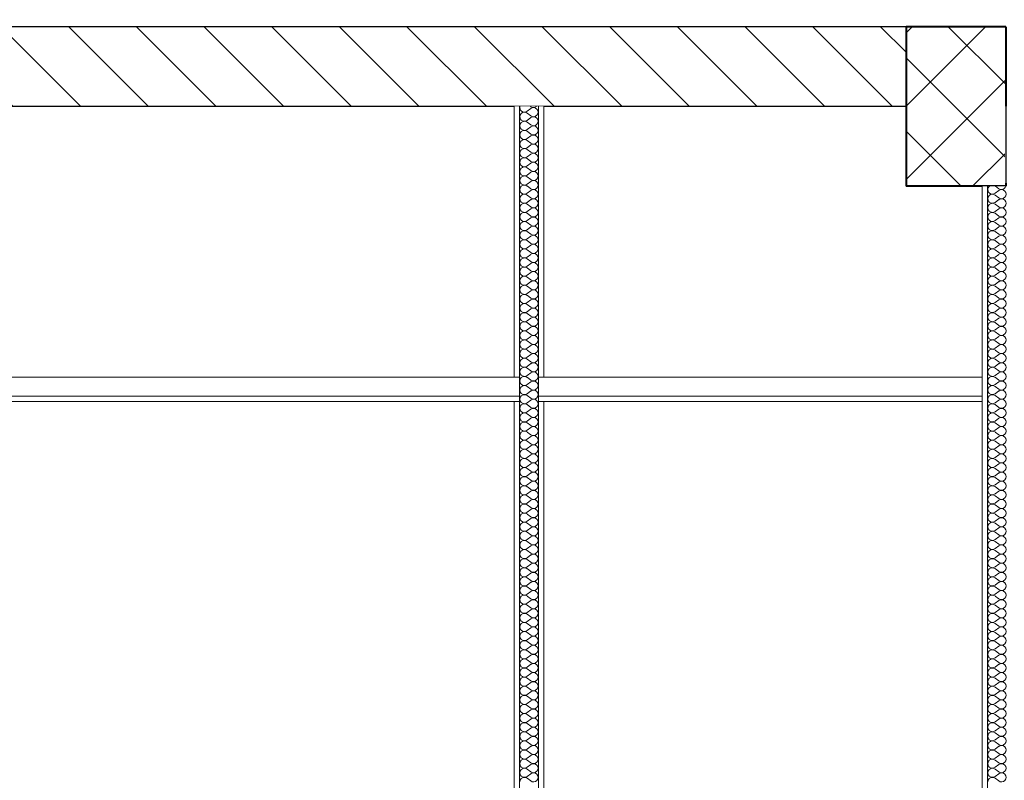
# Model space of a CAD drawing. Header units: millimetres. Extents: x -58263 to 69124, y -53000 to 22363.
# Tile 20 of 40: x -19106 to -16636, y 1650 to 3558. Entities that reach past the tile are written whole.
import ezdxf

# ---------------------------------------------------------------- set-up
doc = ezdxf.new("R2010")
doc.units = ezdxf.units.MM
doc.header["$MEASUREMENT"] = 0
doc.linetypes.add('Wipeout_Contour', pattern=[1000, 0, -1000])
for name, color, linetype in [('Nouveau_2D - Cotations pour 100ème', 7, 'Continuous'), ('Nouveau__Constr - Poutres', 7, 'Continuous'), ('Nouveau__Murs int non porteurs - Cloisons', 7, 'Continuous'), ('Nouveau__Plafonds', 7, 'Continuous'), ('Nouveau__Sols - Dalles', 7, 'Continuous')]:
    doc.layers.add(name, color=color, linetype=linetype)
doc.styles.add('STYLE_GENERE_2', font='arial.ttf')
doc.dimstyles.new('STYLE_GENERE__1', dxfattribs={"dimtxt": 150, "dimasz": 95, "dimexe": 0.18, "dimexo": 989.657151, "dimgap": 0, "dimtad": 1, "dimlfac": 0.001, "dimzin": 0, "dimdsep": 46, "dimtxsty": 'STYLE_GENERE_2', "dimblk": 'ARROWHEAD_6', "dimblk1": 'ARROWHEAD_6', "dimblk2": 'ARROWHEAD_6', "dimcen": 0.09, "dimclrd": 7, "dimclre": 7, "dimclrt": 7, "dimazin": 0, "dimtfac": 1, "dimtdec": 4, "dimtmove": 0, "dimatfit": 3, "dimfxl": 0, "dimtolj": 1, "dimtzin": 0, "dimarcsym": 0})
doc.dimstyles.new('STYLE_GENERE__2', dxfattribs={"dimtxt": 150, "dimasz": 95, "dimexe": 0.18, "dimexo": 989.657151, "dimgap": 0, "dimtad": 1, "dimlfac": 0.001, "dimzin": 0, "dimdsep": 46, "dimtxsty": 'STYLE_GENERE_2', "dimblk": 'ARROWHEAD_6', "dimblk1": 'ARROWHEAD_6', "dimblk2": 'ARROWHEAD_6', "dimcen": 0.09, "dimclrd": 7, "dimclre": 7, "dimclrt": 7, "dimazin": 0, "dimtfac": 1, "dimtdec": 4, "dimtmove": 2, "dimatfit": 3, "dimfxl": 0, "dimtolj": 1, "dimtzin": 0, "dimarcsym": 0})

# ---------------------------------------------------------------- blocks, each defined once
blk = doc.blocks.new('Élément de coupe_22')
at = {"layer": 'Nouveau__Sols - Dalles', "linetype": 'Continuous', "lineweight": 5}
h = blk.add_hatch(dxfattribs=at)
h.set_pattern_fill('__MAÇONNERIE', style=0, pattern_type=2)
h.set_pattern_definition([(135, (0, 0), (84.8528, 84.8528), [])])
h.paths.add_polyline_path([(-21332.6, 3540), (-21332.6, 3340), (-16882.6, 3340), (-16882.6, 3540)])
at = {"layer": 'Nouveau__Sols - Dalles', "color": 7, "linetype": 'Continuous', "lineweight": 30}
for p, q in [((-16882.6, 3540), (-21332.6, 3540)), ((-17865.6, 3340), (-20028.7, 3340)), ((-16882.6, 3340), (-17791.6, 3340))]:
    blk.add_line(p, q, dxfattribs=at)
at = {"layer": 'Nouveau__Sols - Dalles', "color": 7, "linetype": 'Continuous', "lineweight": 30, "flags": 128}
blk.add_lwpolyline([(-17791.6, 3340), (-17804.6, 3340), (-17852.6, 3340), (-17865.6, 3340)], dxfattribs=at)
blk = doc.blocks.new('*X88')
at = {"layer": 'Nouveau__Murs int non porteurs - Cloisons', "color": 250, "linetype": 'Continuous', "lineweight": 5}
for p, q in [((-17824, 3334.9), (-17833.1, 3328)), ((-17824, 3339.4), (-17824.8, 3340)), ((-17824, 3316.6), (-17833.1, 3323.4)), ((-17824, 3312), (-17833.1, 3305.1)), ((-17824, 3293.7), (-17833.1, 3300.6)), ((-17824, 3289.1), (-17833.1, 3282.3)), ((-17824, 3270.9), (-17833.1, 3277.7)), ((-17824, 3266.3), (-17833.1, 3259.4)), ((-17824, 3248), (-17833.1, 3254.9)), ((-17824, 3243.4), (-17833.1, 3236.6)), ((-17824, 3225.1), (-17833.1, 3232)), ((-17824, 3220.6), (-17833.1, 3213.7)), ((-17824, 3202.3), (-17833.1, 3209.1)), ((-17824, 3197.7), (-17833.1, 3190.9)), ((-17824, 3179.4), (-17833.1, 3186.3)), ((-17824, 3174.9), (-17833.1, 3168)), ((-17824, 3156.6), (-17833.1, 3163.4)), ((-17824, 3152), (-17833.1, 3145.1)), ((-17824, 3133.7), (-17833.1, 3140.6)), ((-17824, 3129.1), (-17833.1, 3122.3)), ((-17824, 3110.9), (-17833.1, 3117.7)), ((-17824, 3106.3), (-17833.1, 3099.4)), ((-17824, 3088), (-17833.1, 3094.9)), ((-17824, 3083.4), (-17833.1, 3076.6)), ((-17824, 3065.1), (-17833.1, 3072)), ((-17824, 3060.6), (-17833.1, 3053.7)), ((-17824, 3042.3), (-17833.1, 3049.1)), ((-17824, 3037.7), (-17833.1, 3030.9)), ((-17824, 3019.4), (-17833.1, 3026.3)), ((-17824, 3014.9), (-17833.1, 3008)), ((-17824, 2996.6), (-17833.1, 3003.4)), ((-17824, 2992), (-17833.1, 2985.1)), ((-17824, 2973.7), (-17833.1, 2980.6)), ((-17824, 2969.1), (-17833.1, 2962.3)), ((-17824, 2950.9), (-17833.1, 2957.7)), ((-17824, 2946.3), (-17833.1, 2939.4)), ((-17824, 2928), (-17833.1, 2934.9)), ((-17824, 2923.4), (-17833.1, 2916.6)), ((-17824, 2905.1), (-17833.1, 2912)), ((-17824, 2900.6), (-17833.1, 2893.7)), ((-17824, 2882.3), (-17833.1, 2889.1)), ((-17824, 2877.7), (-17833.1, 2870.9)), ((-17824, 2859.4), (-17833.1, 2866.3)), ((-17824, 2854.9), (-17833.1, 2848)), ((-17824, 2836.6), (-17833.1, 2843.4)), ((-17824, 2832), (-17833.1, 2825.1)), ((-17824, 2813.7), (-17833.1, 2820.6)), ((-17824, 2809.1), (-17833.1, 2802.3)), ((-17824, 2790.9), (-17833.1, 2797.7)), ((-17824, 2786.3), (-17833.1, 2779.4)), ((-17824, 2768), (-17833.1, 2774.9)), ((-17824, 2763.4), (-17833.1, 2756.6)), ((-17824, 2745.1), (-17833.1, 2752)), ((-17824, 2740.6), (-17833.1, 2733.7)), ((-17824, 2722.3), (-17833.1, 2729.1)), ((-17824, 2717.7), (-17833.1, 2710.9)), ((-17824, 2699.4), (-17833.1, 2706.3)), ((-17824, 2694.9), (-17833.1, 2688)), ((-17824, 2676.6), (-17833.1, 2683.4)), ((-17824, 2672), (-17833.1, 2665.1)), ((-17824, 2653.7), (-17833.1, 2660.6)), ((-17824, 2649.1), (-17833.1, 2642.3)), ((-17824, 2630.9), (-17833.1, 2637.7)), ((-17824, 2626.3), (-17833.1, 2619.4)), ((-17824, 2608), (-17833.1, 2614.9)), ((-17824, 2603.4), (-17833.1, 2596.6)), ((-17824, 2585.1), (-17833.1, 2592)), ((-17824, 2580.6), (-17833.1, 2573.7)), ((-17824, 2562.3), (-17833.1, 2569.1)), ((-17824, 2557.7), (-17833.1, 2550.9)), ((-17824, 2539.4), (-17833.1, 2546.3)), ((-17824, 2534.9), (-17833.1, 2528)), ((-17824, 2516.6), (-17833.1, 2523.4)), ((-17824, 2512), (-17833.1, 2505.1)), ((-17824, 2493.7), (-17833.1, 2500.6)), ((-17824, 2489.1), (-17833.1, 2482.3)), ((-17824, 2470.9), (-17833.1, 2477.7)), ((-17824, 2466.3), (-17833.1, 2459.4)), ((-17824, 2448), (-17833.1, 2454.9)), ((-17824, 2443.4), (-17833.1, 2436.6)), ((-17824, 2425.1), (-17833.1, 2432)), ((-17824, 2420.6), (-17833.1, 2413.7)), ((-17824, 2402.3), (-17833.1, 2409.1)), ((-17824, 2397.7), (-17833.1, 2390.9)), ((-17824, 2379.4), (-17833.1, 2386.3)), ((-17824, 2374.9), (-17833.1, 2368)), ((-17824, 2356.6), (-17833.1, 2363.4)), ((-17824, 2352), (-17833.1, 2345.1)), ((-17824, 2333.7), (-17833.1, 2340.6)), ((-17824, 2329.1), (-17833.1, 2322.3)), ((-17824, 2310.9), (-17833.1, 2317.7)), ((-17824, 2306.3), (-17833.1, 2299.4)), ((-17824, 2288), (-17833.1, 2294.9)), ((-17824, 2283.4), (-17833.1, 2276.6)), ((-17824, 2265.1), (-17833.1, 2272)), ((-17824, 2260.6), (-17833.1, 2253.7)), ((-17824, 2242.3), (-17833.1, 2249.1)), ((-17824, 2237.7), (-17833.1, 2230.9)), ((-17824, 2219.4), (-17833.1, 2226.3)), ((-17824, 2214.9), (-17833.1, 2208)), ((-17824, 2196.6), (-17833.1, 2203.4)), ((-17824, 2192), (-17833.1, 2185.1)), ((-17824, 2173.7), (-17833.1, 2180.6)), ((-17824, 2169.1), (-17833.1, 2162.3)), ((-17824, 2150.9), (-17833.1, 2157.7)), ((-17824, 2146.3), (-17833.1, 2139.4)), ((-17824, 2128), (-17833.1, 2134.9)), ((-17824, 2123.4), (-17833.1, 2116.6)), ((-17824, 2105.1), (-17833.1, 2112)), ((-17824, 2100.6), (-17833.1, 2093.7)), ((-17824, 2082.3), (-17833.1, 2089.1)), ((-17824, 2077.7), (-17833.1, 2070.9)), ((-17824, 2059.4), (-17833.1, 2066.3)), ((-17824, 2054.9), (-17833.1, 2048)), ((-17824, 2036.6), (-17833.1, 2043.4)), ((-17824, 2032), (-17833.1, 2025.1)), ((-17824, 2013.7), (-17833.1, 2020.6)), ((-17824, 2009.1), (-17833.1, 2002.3)), ((-17824, 1990.9), (-17833.1, 1997.7)), ((-17824, 1986.3), (-17833.1, 1979.4)), ((-17824, 1968), (-17833.1, 1974.9)), ((-17824, 1963.4), (-17833.1, 1956.6)), ((-17824, 1945.1), (-17833.1, 1952)), ((-17824, 1940.6), (-17833.1, 1933.7)), ((-17824, 1922.3), (-17833.1, 1929.1)), ((-17824, 1917.7), (-17833.1, 1910.9)), ((-17824, 1899.4), (-17833.1, 1906.3)), ((-17824, 1894.9), (-17833.1, 1888)), ((-17824, 1876.6), (-17833.1, 1883.4)), ((-17824, 1872), (-17833.1, 1865.1)), ((-17824, 1853.7), (-17833.1, 1860.6)), ((-17824, 1849.1), (-17833.1, 1842.3)), ((-17824, 1830.9), (-17833.1, 1837.7)), ((-17824, 1826.3), (-17833.1, 1819.4)), ((-17824, 1808), (-17833.1, 1814.9)), ((-17824, 1803.4), (-17833.1, 1796.6)), ((-17824, 1785.1), (-17833.1, 1792)), ((-17824, 1780.6), (-17833.1, 1773.7)), ((-17824, 1762.3), (-17833.1, 1769.1)), ((-17824, 1757.7), (-17833.1, 1750.9)), ((-17824, 1739.4), (-17833.1, 1746.3)), ((-17824, 1734.9), (-17833.1, 1728)), ((-17824, 1716.6), (-17833.1, 1723.4)), ((-17824, 1712), (-17833.1, 1705.1)), ((-17824, 1693.7), (-17833.1, 1700.6)), ((-17824, 1689.1), (-17833.1, 1682.3)), ((-17824, 1670.9), (-17833.1, 1677.7)), ((-17824, 1666.3), (-17833.1, 1659.4)), ((-17824, 1648), (-17833.1, 1654.9))]:
    blk.add_line(p, q, dxfattribs=at)
for centre, start, end in [((-17840, 3337.1), 165.5225, 180), ((-17840, 3337.1), 180, 306.8699), ((-17817.1, 3348.6), 233.1301, 311.4096), ((-17817.1, 3325.7), 233.1301, 126.8699), ((-17840, 3314.3), 53.1301, 180), ((-17840, 3314.3), 180, 306.8699), ((-17817.1, 3302.9), 233.1301, 126.8699), ((-17840, 3291.4), 53.1301, 180), ((-17840, 3291.4), 180, 306.8699), ((-17817.1, 3280), 233.1301, 126.8699), ((-17840, 3268.6), 53.1301, 180), ((-17840, 3268.6), 180, 306.8699), ((-17817.1, 3257.1), 233.1301, 126.8699), ((-17840, 3245.7), 53.1301, 180), ((-17840, 3245.7), 180, 306.8699), ((-17817.1, 3234.3), 233.1301, 126.8699), ((-17840, 3222.9), 53.1301, 180), ((-17840, 3222.9), 180, 306.8699), ((-17840, 3200), 53.1301, 180), ((-17817.1, 3211.4), 233.1301, 126.8699), ((-17840, 3200), 180, 306.8699), ((-17840, 3177.1), 53.1301, 180), ((-17817.1, 3188.6), 233.1301, 126.8699), ((-17840, 3177.1), 180, 306.8699), ((-17840, 3154.3), 53.1301, 180), ((-17817.1, 3165.7), 233.1301, 126.8699), ((-17840, 3154.3), 180, 306.8699), ((-17840, 3131.4), 53.1301, 180), ((-17817.1, 3142.9), 233.1301, 126.8699), ((-17840, 3131.4), 180, 306.8699), ((-17840, 3108.6), 53.1301, 180), ((-17817.1, 3120), 233.1301, 126.8699), ((-17840, 3108.6), 180, 306.8699), ((-17840, 3085.7), 53.1301, 180), ((-17817.1, 3097.1), 233.1301, 126.8699), ((-17840, 3085.7), 180, 306.8699), ((-17840, 3062.9), 53.1301, 180), ((-17840, 3062.9), 180, 306.8699), ((-17817.1, 3074.3), 233.1301, 126.8699), ((-17817.1, 3051.4), 233.1301, 126.8699), ((-17840, 3040), 53.1301, 180), ((-17840, 3040), 180, 306.8699), ((-17817.1, 3028.6), 233.1301, 126.8699), ((-17840, 3017.1), 53.1301, 180), ((-17840, 3017.1), 180, 306.8699), ((-17817.1, 3005.7), 233.1301, 126.8699), ((-17840, 2994.3), 53.1301, 180), ((-17840, 2994.3), 180, 306.8699), ((-17817.1, 2982.9), 233.1301, 126.8699), ((-17840, 2971.4), 53.1301, 180), ((-17840, 2971.4), 180, 306.8699), ((-17817.1, 2960), 233.1301, 126.8699), ((-17840, 2948.6), 53.1301, 180), ((-17840, 2948.6), 180, 306.8699), ((-17817.1, 2937.1), 233.1301, 126.8699), ((-17840, 2925.7), 53.1301, 180), ((-17840, 2925.7), 180, 306.8699), ((-17817.1, 2914.3), 233.1301, 126.8699), ((-17840, 2902.9), 53.1301, 180), ((-17840, 2902.9), 180, 306.8699), ((-17840, 2880), 53.1301, 180), ((-17817.1, 2891.4), 233.1301, 126.8699), ((-17840, 2880), 180, 306.8699), ((-17840, 2857.1), 53.1301, 180), ((-17817.1, 2868.6), 233.1301, 126.8699), ((-17840, 2857.1), 180, 306.8699), ((-17840, 2834.3), 53.1301, 180), ((-17817.1, 2845.7), 233.1301, 126.8699), ((-17840, 2834.3), 180, 306.8699), ((-17840, 2811.4), 53.1301, 180), ((-17817.1, 2822.9), 233.1301, 126.8699), ((-17840, 2811.4), 180, 306.8699), ((-17840, 2788.6), 53.1301, 180), ((-17817.1, 2800), 233.1301, 126.8699), ((-17840, 2788.6), 180, 306.8699), ((-17840, 2765.7), 53.1301, 180), ((-17817.1, 2777.1), 233.1301, 126.8699), ((-17840, 2765.7), 180, 306.8699), ((-17840, 2742.9), 53.1301, 180), ((-17840, 2742.9), 180, 306.8699), ((-17817.1, 2754.3), 233.1301, 126.8699), ((-17817.1, 2731.4), 233.1301, 126.8699), ((-17840, 2720), 53.1301, 180), ((-17840, 2720), 180, 306.8699), ((-17817.1, 2708.6), 233.1301, 126.8699), ((-17840, 2697.1), 53.1301, 180), ((-17840, 2697.1), 180, 306.8699), ((-17817.1, 2685.7), 233.1301, 126.8699), ((-17840, 2674.3), 53.1301, 180), ((-17840, 2674.3), 180, 306.8699), ((-17817.1, 2662.9), 233.1301, 126.8699), ((-17840, 2651.4), 53.1301, 180), ((-17840, 2651.4), 180, 306.8699), ((-17817.1, 2640), 233.1301, 126.8699), ((-17840, 2628.6), 53.1301, 180), ((-17840, 2628.6), 180, 306.8699), ((-17817.1, 2617.1), 233.1301, 126.8699), ((-17840, 2605.7), 53.1301, 180), ((-17840, 2605.7), 180, 306.8699), ((-17840, 2582.9), 53.1301, 180), ((-17817.1, 2594.3), 233.1301, 126.8699), ((-17840, 2582.9), 180, 306.8699), ((-17840, 2560), 53.1301, 180), ((-17817.1, 2571.4), 233.1301, 126.8699), ((-17840, 2560), 180, 306.8699), ((-17840, 2537.1), 53.1301, 180), ((-17817.1, 2548.6), 233.1301, 126.8699), ((-17840, 2537.1), 180, 306.8699), ((-17840, 2514.3), 53.1301, 180), ((-17817.1, 2525.7), 233.1301, 126.8699), ((-17840, 2514.3), 180, 306.8699), ((-17840, 2491.4), 53.1301, 180), ((-17817.1, 2502.9), 233.1301, 126.8699), ((-17840, 2491.4), 180, 306.8699), ((-17840, 2468.6), 53.1301, 180), ((-17817.1, 2480), 233.1301, 126.8699), ((-17840, 2468.6), 180, 306.8699), ((-17840, 2445.7), 53.1301, 180), ((-17840, 2445.7), 180, 306.8699), ((-17817.1, 2457.1), 233.1301, 126.8699), ((-17817.1, 2434.3), 233.1301, 126.8699), ((-17840, 2422.9), 53.1301, 180), ((-17840, 2422.9), 180, 306.8699), ((-17817.1, 2411.4), 233.1301, 126.8699), ((-17840, 2400), 53.1301, 180), ((-17840, 2400), 180, 306.8699), ((-17817.1, 2388.6), 233.1301, 126.8699), ((-17840, 2377.1), 53.1301, 180), ((-17840, 2377.1), 180, 306.8699), ((-17817.1, 2365.7), 233.1301, 126.8699), ((-17840, 2354.3), 53.1301, 180), ((-17840, 2354.3), 180, 306.8699), ((-17817.1, 2342.9), 233.1301, 126.8699), ((-17840, 2331.4), 53.1301, 180), ((-17840, 2331.4), 180, 306.8699), ((-17817.1, 2320), 233.1301, 126.8699), ((-17840, 2308.6), 53.1301, 180), ((-17840, 2308.6), 180, 306.8699), ((-17840, 2285.7), 53.1301, 180), ((-17817.1, 2297.1), 233.1301, 126.8699), ((-17840, 2285.7), 180, 306.8699), ((-17840, 2262.9), 53.1301, 180), ((-17817.1, 2274.3), 233.1301, 126.8699), ((-17840, 2262.9), 180, 306.8699), ((-17840, 2240), 53.1301, 180), ((-17817.1, 2251.4), 233.1301, 126.8699), ((-17840, 2240), 180, 306.8699), ((-17840, 2217.1), 53.1301, 180), ((-17817.1, 2228.6), 233.1301, 126.8699), ((-17840, 2217.1), 180, 306.8699), ((-17840, 2194.3), 53.1301, 180), ((-17817.1, 2205.7), 233.1301, 126.8699), ((-17840, 2194.3), 180, 306.8699), ((-17840, 2171.4), 53.1301, 180), ((-17817.1, 2182.9), 233.1301, 126.8699), ((-17840, 2171.4), 180, 306.8699), ((-17840, 2148.6), 53.1301, 180), ((-17817.1, 2160), 233.1301, 126.8699), ((-17840, 2148.6), 180, 306.8699), ((-17840, 2125.7), 53.1301, 180), ((-17840, 2125.7), 180, 306.8699), ((-17817.1, 2137.1), 233.1301, 126.8699), ((-17817.1, 2114.3), 233.1301, 126.8699), ((-17840, 2102.9), 53.1301, 180), ((-17840, 2102.9), 180, 306.8699), ((-17817.1, 2091.4), 233.1301, 126.8699), ((-17840, 2080), 53.1301, 180), ((-17840, 2080), 180, 306.8699), ((-17817.1, 2068.6), 233.1301, 126.8699), ((-17840, 2057.1), 53.1301, 180), ((-17840, 2057.1), 180, 306.8699), ((-17817.1, 2045.7), 233.1301, 126.8699), ((-17840, 2034.3), 53.1301, 180), ((-17840, 2034.3), 180, 306.8699), ((-17817.1, 2022.9), 233.1301, 126.8699), ((-17840, 2011.4), 53.1301, 180), ((-17840, 2011.4), 180, 306.8699), ((-17817.1, 2000), 233.1301, 126.8699), ((-17840, 1988.6), 53.1301, 180), ((-17840, 1988.6), 180, 306.8699), ((-17840, 1965.7), 53.1301, 180), ((-17817.1, 1977.1), 233.1301, 126.8699), ((-17840, 1965.7), 180, 306.8699), ((-17840, 1942.9), 53.1301, 180), ((-17817.1, 1954.3), 233.1301, 126.8699), ((-17840, 1942.9), 180, 306.8699), ((-17840, 1920), 53.1301, 180), ((-17817.1, 1931.4), 233.1301, 126.8699), ((-17840, 1920), 180, 306.8699), ((-17840, 1897.1), 53.1301, 180), ((-17817.1, 1908.6), 233.1301, 126.8699), ((-17840, 1897.1), 180, 306.8699), ((-17840, 1874.3), 53.1301, 180), ((-17817.1, 1885.7), 233.1301, 126.8699), ((-17840, 1874.3), 180, 306.8699), ((-17840, 1851.4), 53.1301, 180), ((-17817.1, 1862.9), 233.1301, 126.8699), ((-17840, 1851.4), 180, 306.8699), ((-17840, 1828.6), 53.1301, 180), ((-17840, 1828.6), 180, 306.8699), ((-17817.1, 1840), 233.1301, 126.8699), ((-17817.1, 1817.1), 233.1301, 126.8699), ((-17840, 1805.7), 53.1301, 180), ((-17840, 1805.7), 180, 306.8699), ((-17817.1, 1794.3), 233.1301, 126.8699), ((-17840, 1782.9), 53.1301, 180), ((-17840, 1782.9), 180, 306.8699), ((-17817.1, 1771.4), 233.1301, 126.8699), ((-17840, 1760), 53.1301, 180), ((-17840, 1760), 180, 306.8699), ((-17817.1, 1748.6), 233.1301, 126.8699), ((-17840, 1737.1), 53.1301, 180), ((-17840, 1737.1), 180, 306.8699), ((-17817.1, 1725.7), 233.1301, 126.8699), ((-17840, 1714.3), 53.1301, 180), ((-17840, 1714.3), 180, 306.8699), ((-17817.1, 1702.9), 233.1301, 126.8699), ((-17840, 1691.4), 53.1301, 180), ((-17840, 1691.4), 180, 306.8699), ((-17840, 1668.6), 53.1301, 180), ((-17817.1, 1680), 233.1301, 126.8699), ((-17840, 1668.6), 180, 306.8699), ((-17840, 1645.7), 53.1301, 180), ((-17817.1, 1657.1), 233.1301, 126.8699)]:
    blk.add_arc(centre, 11.4, start, end, dxfattribs=at)
blk = doc.blocks.new('Élément de coupe_76')
at = {"color": 254, "linetype": 'Wipeout_Contour', "lineweight": 0, "ltscale": 72449.84631}
blk.add_wipeout([(-17865.6, 3340), (-17865.6, 2661), (-17852.6, 2661), (-17852.6, 3340)], dxfattribs=at).dxf.layer = 'Nouveau__Murs int non porteurs - Cloisons'
at = {"color": 254, "linetype": 'Wipeout_Contour', "lineweight": 0, "ltscale": 72209.269084}
blk.add_wipeout([(-17804.6, 2661), (-17791.6, 2661), (-17791.6, 3340), (-17804.6, 3340)], dxfattribs=at).dxf.layer = 'Nouveau__Murs int non porteurs - Cloisons'
at = {"color": 254, "linetype": 'Wipeout_Contour', "lineweight": 0, "ltscale": 71812.7947}
blk.add_wipeout([(-17865.6, 2600), (-17865.6, 0), (-17852.6, 0), (-17852.6, 2600)], dxfattribs=at).dxf.layer = 'Nouveau__Murs int non porteurs - Cloisons'
at = {"color": 254, "linetype": 'Wipeout_Contour', "lineweight": 0, "ltscale": 71570.071751}
blk.add_wipeout([(-17804.6, 0), (-17791.6, 0), (-17791.6, 2600), (-17804.6, 2600)], dxfattribs=at).dxf.layer = 'Nouveau__Murs int non porteurs - Cloisons'
at = {"layer": 'Nouveau__Murs int non porteurs - Cloisons', "color": 7, "linetype": 'Continuous', "lineweight": 5}
for p, q in [((-17865.6, 3340), (-17865.6, 2661)), ((-17791.6, 3340), (-17791.6, 2661)), ((-17865.6, 2600), (-17865.6, 0)), ((-17791.6, 2600), (-17791.6, 0))]:
    blk.add_line(p, q, dxfattribs=at)
at = {"color": 254, "linetype": 'Wipeout_Contour', "lineweight": 0, "ltscale": 144021.222057}
blk.add_wipeout([(-17852.6, 2661), (-17852.6, 2600), (-17852.6, 0), (-17804.6, 0), (-17804.6, 2600), (-17804.6, 2661), (-17804.6, 3340), (-17852.6, 3340)], dxfattribs=at).dxf.layer = 'Nouveau__Murs int non porteurs - Cloisons'
at = {"layer": 'Nouveau__Murs int non porteurs - Cloisons', "color": 7, "linetype": 'Continuous', "lineweight": 13, "flags": 128}
for points in [[(-17852.6, 3340), (-17852.6, 2661), (-17852.6, 2613), (-17852.6, 2600), (-17852.6, 0)], [(-17804.6, 3340), (-17804.6, 2661), (-17804.6, 2613), (-17804.6, 2600), (-17804.6, 0)]]:
    blk.add_lwpolyline(points, dxfattribs=at)
at = {"layer": 'Nouveau__Murs int non porteurs - Cloisons', "lineweight": 0}
blk.add_blockref('*X88', (0, 0), dxfattribs=at)
blk = doc.blocks.new('Élément de coupe_112')
at = {"layer": 'Nouveau__Constr - Poutres', "linetype": 'Continuous', "lineweight": 35}
h = blk.add_hatch(dxfattribs=at)
h.set_pattern_fill('Béton', style=0, pattern_type=2)
h.set_pattern_definition([(45, (0, 0), (-91.9239, 91.9239), []), (135, (0, 0), (91.9239, 91.9239), [])])
h.paths.add_polyline_path([(-16632.6, 3540), (-16882.6, 3540), (-16882.6, 3140), (-16632.6, 3140)])
at = {"layer": 'Nouveau__Constr - Poutres', "color": 7, "linetype": 'Continuous', "lineweight": 40}
for p, q in [((-16882.6, 3540), (-16882.6, 3340)), ((-16632.6, 3540), (-16882.6, 3540)), ((-16882.6, 3340), (-16882.6, 3140)), ((-16691.6, 3140), (-16882.6, 3140))]:
    blk.add_line(p, q, dxfattribs=at)
at = {"layer": 'Nouveau__Constr - Poutres', "color": 7, "linetype": 'Continuous', "lineweight": 40, "flags": 128}
for points in [[(-16632.6, 3540), (-16632.6, 3340), (-16632.6, 3140)], [(-16632.6, 3140), (-16678.6, 3140), (-16691.6, 3140)]]:
    blk.add_lwpolyline(points, dxfattribs=at)
blk = doc.blocks.new('*X162')
at = {"layer": 'Nouveau__Murs int non porteurs - Cloisons', "color": 250, "linetype": 'Continuous', "lineweight": 5}
for p, q in [((-16650, 3133.7), (-16658.4, 3140)), ((-16650, 3129.1), (-16659.1, 3122.3)), ((-16650, 3110.9), (-16659.1, 3117.7)), ((-16650, 3106.3), (-16659.1, 3099.4)), ((-16650, 3088), (-16659.1, 3094.9)), ((-16650, 3083.4), (-16659.1, 3076.6)), ((-16650, 3065.1), (-16659.1, 3072)), ((-16650, 3060.6), (-16659.1, 3053.7)), ((-16650, 3042.3), (-16659.1, 3049.1)), ((-16650, 3037.7), (-16659.1, 3030.9)), ((-16650, 3019.4), (-16659.1, 3026.3)), ((-16650, 3014.9), (-16659.1, 3008)), ((-16650, 2996.6), (-16659.1, 3003.4)), ((-16650, 2992), (-16659.1, 2985.1)), ((-16650, 2973.7), (-16659.1, 2980.6)), ((-16650, 2969.1), (-16659.1, 2962.3)), ((-16650, 2950.9), (-16659.1, 2957.7)), ((-16650, 2946.3), (-16659.1, 2939.4)), ((-16650, 2928), (-16659.1, 2934.9)), ((-16650, 2923.4), (-16659.1, 2916.6)), ((-16650, 2905.1), (-16659.1, 2912)), ((-16650, 2900.6), (-16659.1, 2893.7)), ((-16650, 2882.3), (-16659.1, 2889.1)), ((-16650, 2877.7), (-16659.1, 2870.9)), ((-16650, 2859.4), (-16659.1, 2866.3)), ((-16650, 2854.9), (-16659.1, 2848)), ((-16650, 2836.6), (-16659.1, 2843.4)), ((-16650, 2832), (-16659.1, 2825.1)), ((-16650, 2813.7), (-16659.1, 2820.6)), ((-16650, 2809.1), (-16659.1, 2802.3)), ((-16650, 2790.9), (-16659.1, 2797.7)), ((-16650, 2786.3), (-16659.1, 2779.4)), ((-16650, 2768), (-16659.1, 2774.9)), ((-16650, 2763.4), (-16659.1, 2756.6)), ((-16650, 2745.1), (-16659.1, 2752)), ((-16650, 2740.6), (-16659.1, 2733.7)), ((-16650, 2722.3), (-16659.1, 2729.1)), ((-16650, 2717.7), (-16659.1, 2710.9)), ((-16650, 2699.4), (-16659.1, 2706.3)), ((-16650, 2694.9), (-16659.1, 2688)), ((-16650, 2676.6), (-16659.1, 2683.4)), ((-16650, 2672), (-16659.1, 2665.1)), ((-16650, 2653.7), (-16659.1, 2660.6)), ((-16650, 2649.1), (-16659.1, 2642.3)), ((-16650, 2630.9), (-16659.1, 2637.7)), ((-16650, 2626.3), (-16659.1, 2619.4)), ((-16650, 2608), (-16659.1, 2614.9)), ((-16650, 2603.4), (-16659.1, 2596.6)), ((-16650, 2585.1), (-16659.1, 2592)), ((-16650, 2580.6), (-16659.1, 2573.7)), ((-16650, 2562.3), (-16659.1, 2569.1)), ((-16650, 2557.7), (-16659.1, 2550.9)), ((-16650, 2539.4), (-16659.1, 2546.3)), ((-16650, 2534.9), (-16659.1, 2528)), ((-16650, 2516.6), (-16659.1, 2523.4)), ((-16650, 2512), (-16659.1, 2505.1)), ((-16650, 2493.7), (-16659.1, 2500.6)), ((-16650, 2489.1), (-16659.1, 2482.3)), ((-16650, 2470.9), (-16659.1, 2477.7)), ((-16650, 2466.3), (-16659.1, 2459.4)), ((-16650, 2448), (-16659.1, 2454.9)), ((-16650, 2443.4), (-16659.1, 2436.6)), ((-16650, 2425.1), (-16659.1, 2432)), ((-16650, 2420.6), (-16659.1, 2413.7)), ((-16650, 2402.3), (-16659.1, 2409.1)), ((-16650, 2397.7), (-16659.1, 2390.9)), ((-16650, 2379.4), (-16659.1, 2386.3)), ((-16650, 2374.9), (-16659.1, 2368)), ((-16650, 2356.6), (-16659.1, 2363.4)), ((-16650, 2352), (-16659.1, 2345.1)), ((-16650, 2333.7), (-16659.1, 2340.6)), ((-16650, 2329.1), (-16659.1, 2322.3)), ((-16650, 2310.9), (-16659.1, 2317.7)), ((-16650, 2306.3), (-16659.1, 2299.4)), ((-16650, 2288), (-16659.1, 2294.9)), ((-16650, 2283.4), (-16659.1, 2276.6)), ((-16650, 2265.1), (-16659.1, 2272)), ((-16650, 2260.6), (-16659.1, 2253.7)), ((-16650, 2242.3), (-16659.1, 2249.1)), ((-16650, 2237.7), (-16659.1, 2230.9)), ((-16650, 2219.4), (-16659.1, 2226.3)), ((-16650, 2214.9), (-16659.1, 2208)), ((-16650, 2196.6), (-16659.1, 2203.4)), ((-16650, 2192), (-16659.1, 2185.1)), ((-16650, 2173.7), (-16659.1, 2180.6)), ((-16650, 2169.1), (-16659.1, 2162.3)), ((-16650, 2150.9), (-16659.1, 2157.7)), ((-16650, 2146.3), (-16659.1, 2139.4)), ((-16650, 2128), (-16659.1, 2134.9)), ((-16650, 2123.4), (-16659.1, 2116.6)), ((-16650, 2105.1), (-16659.1, 2112)), ((-16650, 2100.6), (-16659.1, 2093.7)), ((-16650, 2082.3), (-16659.1, 2089.1)), ((-16650, 2077.7), (-16659.1, 2070.9)), ((-16650, 2059.4), (-16659.1, 2066.3)), ((-16650, 2054.9), (-16659.1, 2048)), ((-16650, 2036.6), (-16659.1, 2043.4)), ((-16650, 2032), (-16659.1, 2025.1)), ((-16650, 2013.7), (-16659.1, 2020.6)), ((-16650, 2009.1), (-16659.1, 2002.3)), ((-16650, 1990.9), (-16659.1, 1997.7)), ((-16650, 1986.3), (-16659.1, 1979.4)), ((-16650, 1968), (-16659.1, 1974.9)), ((-16650, 1963.4), (-16659.1, 1956.6)), ((-16650, 1945.1), (-16659.1, 1952)), ((-16650, 1940.6), (-16659.1, 1933.7)), ((-16650, 1922.3), (-16659.1, 1929.1)), ((-16650, 1917.7), (-16659.1, 1910.9)), ((-16650, 1899.4), (-16659.1, 1906.3)), ((-16650, 1894.9), (-16659.1, 1888)), ((-16650, 1876.6), (-16659.1, 1883.4)), ((-16650, 1872), (-16659.1, 1865.1)), ((-16650, 1853.7), (-16659.1, 1860.6)), ((-16650, 1849.1), (-16659.1, 1842.3)), ((-16650, 1830.9), (-16659.1, 1837.7)), ((-16650, 1826.3), (-16659.1, 1819.4)), ((-16650, 1808), (-16659.1, 1814.9)), ((-16650, 1803.4), (-16659.1, 1796.6)), ((-16650, 1785.1), (-16659.1, 1792)), ((-16650, 1780.6), (-16659.1, 1773.7)), ((-16650, 1762.3), (-16659.1, 1769.1)), ((-16650, 1757.7), (-16659.1, 1750.9)), ((-16650, 1739.4), (-16659.1, 1746.3)), ((-16650, 1734.9), (-16659.1, 1728)), ((-16650, 1716.6), (-16659.1, 1723.4)), ((-16650, 1712), (-16659.1, 1705.1)), ((-16650, 1693.7), (-16659.1, 1700.6)), ((-16650, 1689.1), (-16659.1, 1682.3)), ((-16650, 1670.9), (-16659.1, 1677.7)), ((-16650, 1666.3), (-16659.1, 1659.4)), ((-16650, 1648), (-16659.1, 1654.9))]:
    blk.add_line(p, q, dxfattribs=at)
for centre, start, end in [((-16666, 3131.4), 131.4096, 180), ((-16643.1, 3142.9), 233.1301, 22.3611), ((-16666, 3131.4), 180, 306.8699), ((-16666, 3108.6), 53.1301, 180), ((-16643.1, 3120), 233.1301, 126.8699), ((-16666, 3108.6), 180, 306.8699), ((-16666, 3085.7), 53.1301, 180), ((-16643.1, 3097.1), 233.1301, 126.8699), ((-16666, 3085.7), 180, 306.8699), ((-16666, 3062.9), 53.1301, 180), ((-16666, 3062.9), 180, 306.8699), ((-16643.1, 3074.3), 233.1301, 126.8699), ((-16643.1, 3051.4), 233.1301, 126.8699), ((-16666, 3040), 53.1301, 180), ((-16666, 3040), 180, 306.8699), ((-16643.1, 3028.6), 233.1301, 126.8699), ((-16666, 3017.1), 53.1301, 180), ((-16666, 3017.1), 180, 306.8699), ((-16643.1, 3005.7), 233.1301, 126.8699), ((-16666, 2994.3), 53.1301, 180), ((-16666, 2994.3), 180, 306.8699), ((-16643.1, 2982.9), 233.1301, 126.8699), ((-16666, 2971.4), 53.1301, 180), ((-16666, 2971.4), 180, 306.8699), ((-16643.1, 2960), 233.1301, 126.8699), ((-16666, 2948.6), 53.1301, 180), ((-16666, 2948.6), 180, 306.8699), ((-16643.1, 2937.1), 233.1301, 126.8699), ((-16666, 2925.7), 53.1301, 180), ((-16666, 2925.7), 180, 306.8699), ((-16643.1, 2914.3), 233.1301, 126.8699), ((-16666, 2902.9), 53.1301, 180), ((-16666, 2902.9), 180, 306.8699), ((-16666, 2880), 53.1301, 180), ((-16643.1, 2891.4), 233.1301, 126.8699), ((-16666, 2880), 180, 306.8699), ((-16666, 2857.1), 53.1301, 180), ((-16643.1, 2868.6), 233.1301, 126.8699), ((-16666, 2857.1), 180, 306.8699), ((-16666, 2834.3), 53.1301, 180), ((-16643.1, 2845.7), 233.1301, 126.8699), ((-16666, 2834.3), 180, 306.8699), ((-16666, 2811.4), 53.1301, 180), ((-16643.1, 2822.9), 233.1301, 126.8699), ((-16666, 2811.4), 180, 306.8699), ((-16666, 2788.6), 53.1301, 180), ((-16643.1, 2800), 233.1301, 126.8699), ((-16666, 2788.6), 180, 306.8699), ((-16666, 2765.7), 53.1301, 180), ((-16643.1, 2777.1), 233.1301, 126.8699), ((-16666, 2765.7), 180, 306.8699), ((-16666, 2742.9), 53.1301, 180), ((-16666, 2742.9), 180, 306.8699), ((-16643.1, 2754.3), 233.1301, 126.8699), ((-16643.1, 2731.4), 233.1301, 126.8699), ((-16666, 2720), 53.1301, 180), ((-16666, 2720), 180, 306.8699), ((-16643.1, 2708.6), 233.1301, 126.8699), ((-16666, 2697.1), 53.1301, 180), ((-16666, 2697.1), 180, 306.8699), ((-16643.1, 2685.7), 233.1301, 126.8699), ((-16666, 2674.3), 53.1301, 180), ((-16666, 2674.3), 180, 306.8699), ((-16643.1, 2662.9), 233.1301, 126.8699), ((-16666, 2651.4), 53.1301, 180), ((-16666, 2651.4), 180, 306.8699), ((-16643.1, 2640), 233.1301, 126.8699), ((-16666, 2628.6), 53.1301, 180), ((-16666, 2628.6), 180, 306.8699), ((-16643.1, 2617.1), 233.1301, 126.8699), ((-16666, 2605.7), 53.1301, 180), ((-16666, 2605.7), 180, 306.8699), ((-16666, 2582.9), 53.1301, 180), ((-16643.1, 2594.3), 233.1301, 126.8699), ((-16666, 2582.9), 180, 306.8699), ((-16666, 2560), 53.1301, 180), ((-16643.1, 2571.4), 233.1301, 126.8699), ((-16666, 2560), 180, 306.8699), ((-16666, 2537.1), 53.1301, 180), ((-16643.1, 2548.6), 233.1301, 126.8699), ((-16666, 2537.1), 180, 306.8699), ((-16666, 2514.3), 53.1301, 180), ((-16643.1, 2525.7), 233.1301, 126.8699), ((-16666, 2514.3), 180, 306.8699), ((-16666, 2491.4), 53.1301, 180), ((-16643.1, 2502.9), 233.1301, 126.8699), ((-16666, 2491.4), 180, 306.8699), ((-16666, 2468.6), 53.1301, 180), ((-16643.1, 2480), 233.1301, 126.8699), ((-16666, 2468.6), 180, 306.8699), ((-16666, 2445.7), 53.1301, 180), ((-16666, 2445.7), 180, 306.8699), ((-16643.1, 2457.1), 233.1301, 126.8699), ((-16643.1, 2434.3), 233.1301, 126.8699), ((-16666, 2422.9), 53.1301, 180), ((-16666, 2422.9), 180, 306.8699), ((-16643.1, 2411.4), 233.1301, 126.8699), ((-16666, 2400), 53.1301, 180), ((-16666, 2400), 180, 306.8699), ((-16643.1, 2388.6), 233.1301, 126.8699), ((-16666, 2377.1), 53.1301, 180), ((-16666, 2377.1), 180, 306.8699), ((-16643.1, 2365.7), 233.1301, 126.8699), ((-16666, 2354.3), 53.1301, 180), ((-16666, 2354.3), 180, 306.8699), ((-16643.1, 2342.9), 233.1301, 126.8699), ((-16666, 2331.4), 53.1301, 180), ((-16666, 2331.4), 180, 306.8699), ((-16643.1, 2320), 233.1301, 126.8699), ((-16666, 2308.6), 53.1301, 180), ((-16666, 2308.6), 180, 306.8699), ((-16666, 2285.7), 53.1301, 180), ((-16643.1, 2297.1), 233.1301, 126.8699), ((-16666, 2285.7), 180, 306.8699), ((-16666, 2262.9), 53.1301, 180), ((-16643.1, 2274.3), 233.1301, 126.8699), ((-16666, 2262.9), 180, 306.8699), ((-16666, 2240), 53.1301, 180), ((-16643.1, 2251.4), 233.1301, 126.8699), ((-16666, 2240), 180, 306.8699), ((-16666, 2217.1), 53.1301, 180), ((-16643.1, 2228.6), 233.1301, 126.8699), ((-16666, 2217.1), 180, 306.8699), ((-16666, 2194.3), 53.1301, 180), ((-16643.1, 2205.7), 233.1301, 126.8699), ((-16666, 2194.3), 180, 306.8699), ((-16666, 2171.4), 53.1301, 180), ((-16643.1, 2182.9), 233.1301, 126.8699), ((-16666, 2171.4), 180, 306.8699), ((-16666, 2148.6), 53.1301, 180), ((-16643.1, 2160), 233.1301, 126.8699), ((-16666, 2148.6), 180, 306.8699), ((-16666, 2125.7), 53.1301, 180), ((-16666, 2125.7), 180, 306.8699), ((-16643.1, 2137.1), 233.1301, 126.8699), ((-16643.1, 2114.3), 233.1301, 126.8699), ((-16666, 2102.9), 53.1301, 180), ((-16666, 2102.9), 180, 306.8699), ((-16643.1, 2091.4), 233.1301, 126.8699), ((-16666, 2080), 53.1301, 180), ((-16666, 2080), 180, 306.8699), ((-16643.1, 2068.6), 233.1301, 126.8699), ((-16666, 2057.1), 53.1301, 180), ((-16666, 2057.1), 180, 306.8699), ((-16643.1, 2045.7), 233.1301, 126.8699), ((-16666, 2034.3), 53.1301, 180), ((-16666, 2034.3), 180, 306.8699), ((-16643.1, 2022.9), 233.1301, 126.8699), ((-16666, 2011.4), 53.1301, 180), ((-16666, 2011.4), 180, 306.8699), ((-16643.1, 2000), 233.1301, 126.8699), ((-16666, 1988.6), 53.1301, 180), ((-16666, 1988.6), 180, 306.8699), ((-16666, 1965.7), 53.1301, 180), ((-16643.1, 1977.1), 233.1301, 126.8699), ((-16666, 1965.7), 180, 306.8699), ((-16666, 1942.9), 53.1301, 180), ((-16643.1, 1954.3), 233.1301, 126.8699), ((-16666, 1942.9), 180, 306.8699), ((-16666, 1920), 53.1301, 180), ((-16643.1, 1931.4), 233.1301, 126.8699), ((-16666, 1920), 180, 306.8699), ((-16666, 1897.1), 53.1301, 180), ((-16643.1, 1908.6), 233.1301, 126.8699), ((-16666, 1897.1), 180, 306.8699), ((-16666, 1874.3), 53.1301, 180), ((-16643.1, 1885.7), 233.1301, 126.8699), ((-16666, 1874.3), 180, 306.8699), ((-16666, 1851.4), 53.1301, 180), ((-16643.1, 1862.9), 233.1301, 126.8699), ((-16666, 1851.4), 180, 306.8699), ((-16666, 1828.6), 53.1301, 180), ((-16666, 1828.6), 180, 306.8699), ((-16643.1, 1840), 233.1301, 126.8699), ((-16643.1, 1817.1), 233.1301, 126.8699), ((-16666, 1805.7), 53.1301, 180), ((-16666, 1805.7), 180, 306.8699), ((-16643.1, 1794.3), 233.1301, 126.8699), ((-16666, 1782.9), 53.1301, 180), ((-16666, 1782.9), 180, 306.8699), ((-16643.1, 1771.4), 233.1301, 126.8699), ((-16666, 1760), 53.1301, 180), ((-16666, 1760), 180, 306.8699), ((-16643.1, 1748.6), 233.1301, 126.8699), ((-16666, 1737.1), 53.1301, 180), ((-16666, 1737.1), 180, 306.8699), ((-16643.1, 1725.7), 233.1301, 126.8699), ((-16666, 1714.3), 53.1301, 180), ((-16666, 1714.3), 180, 306.8699), ((-16643.1, 1702.9), 233.1301, 126.8699), ((-16666, 1691.4), 53.1301, 180), ((-16666, 1691.4), 180, 306.8699), ((-16666, 1668.6), 53.1301, 180), ((-16643.1, 1680), 233.1301, 126.8699), ((-16666, 1668.6), 180, 306.8699), ((-16666, 1645.7), 53.1301, 180), ((-16643.1, 1657.1), 233.1301, 126.8699)]:
    blk.add_arc(centre, 11.4, start, end, dxfattribs=at)
blk = doc.blocks.new('Élément de coupe_147')
at = {"color": 254, "linetype": 'Wipeout_Contour', "lineweight": 0, "ltscale": 67326.049229}
blk.add_wipeout([(-16678.6, 3140), (-16691.6, 3140), (-16691.6, 0), (-16678.6, 0)], dxfattribs=at).dxf.layer = 'Nouveau__Murs int non porteurs - Cloisons'
at = {"layer": 'Nouveau__Murs int non porteurs - Cloisons', "color": 7, "linetype": 'Continuous', "lineweight": 5}
for p, q in [((-16691.6, 3140), (-16691.6, 2613)), ((-16691.6, 2613), (-16691.6, 2600)), ((-16691.6, 2600), (-16691.6, 0))]:
    blk.add_line(p, q, dxfattribs=at)
at = {"color": 254, "linetype": 'Wipeout_Contour', "lineweight": 0, "ltscale": 101135.390756}
blk.add_wipeout([(-16678.6, 3140), (-16678.6, 0), (-16630.6, 0), (-16630.6, 3340), (-16632.6, 3340), (-16632.6, 3140)], dxfattribs=at).dxf.layer = 'Nouveau__Murs int non porteurs - Cloisons'
at = {"layer": 'Nouveau__Murs int non porteurs - Cloisons', "color": 7, "linetype": 'Continuous', "lineweight": 13}
blk.add_line((-16678.6, 3140), (-16678.6, 0), dxfattribs=at)
at = {"layer": 'Nouveau__Murs int non porteurs - Cloisons', "lineweight": 0}
blk.add_blockref('*X162', (0, 0), dxfattribs=at)
blk = doc.blocks.new('Élément de coupe_154')
at = {"layer": 'Nouveau__Plafonds', "color": 7, "linetype": 'Continuous', "lineweight": 5}
for p, q in [((-17865.6, 2661), (-20028.7, 2661)), ((-17852.6, 2661), (-17865.6, 2661)), ((-17791.6, 2661), (-17804.6, 2661)), ((-16691.6, 2661), (-17791.6, 2661)), ((-17852.6, 2613), (-20028.7, 2613)), ((-17865.6, 2600), (-20028.7, 2600)), ((-17852.6, 2600), (-17865.6, 2600)), ((-16691.6, 2613), (-17804.6, 2613)), ((-17791.6, 2600), (-17804.6, 2600)), ((-16691.6, 2600), (-17791.6, 2600))]:
    blk.add_line(p, q, dxfattribs=at)
blk = doc.blocks.new('*D238')
at = {"layer": 'Nouveau_2D - Cotations pour 100ème', "color": 7, "linetype": 'Continuous', "lineweight": 13}
for p, q in [((-11834.2, 3390), (-11734.2, 3290)), ((-11690.5, 3340), (-11878, 3340)), ((-11784.2, 2661), (-11784.2, 3340)), ((-11834.2, 2711), (-11734.2, 2611)), ((-11690.5, 2661), (-11878, 2661))]:
    blk.add_line(p, q, dxfattribs=at)
at = {"layer": 'Nouveau_2D - Cotations pour 100ème', "color": 7, "lineweight": 13, "char_height": 150, "attachment_point": 7, "rotation": 90, "style": 'STYLE_GENERE_2'}
for s, insert in [('{\\A1;\\fArial|b1|i0|c0|p0;22}', (-11845.8, 3328.3)), ('{\\A1;\\fArial|b1|i0|c0|p0;68}', (-11814.2, 2886.1))]:
    blk.add_mtext(s, dxfattribs=dict(at, insert=insert))
blk = doc.blocks.new('ARROWHEAD_6')
at = {"color": 0, "linetype": 'Continuous', "lineweight": 0}
for p, q in [((-0.5, -0.5), (0.5, 0.5)), ((0, 0), (-1, 0))]:
    blk.add_line(p, q, dxfattribs=at)
blk = doc.blocks.new('*D239')
at = {"layer": 'Nouveau_2D - Cotations pour 100ème', "color": 7, "linetype": 'Continuous', "lineweight": 13}
for p, q in [((-11834.2, 3610), (-11734.2, 3510)), ((-11690.5, 3560), (-11878, 3560)), ((-11784.2, 3340), (-11784.2, 3560)), ((-11834.2, 3390), (-11734.2, 3290))]:
    blk.add_line(p, q, dxfattribs=at)
blk = doc.blocks.new('*D240')
at = {"layer": 'Nouveau_2D - Cotations pour 100ème', "color": 7, "linetype": 'Continuous', "lineweight": 13}
for p, q in [((-11834.2, 6210), (-11734.2, 6110)), ((-11690.5, 6160), (-11878, 6160)), ((-11784.2, 3560), (-11784.2, 6160)), ((-11834.2, 3610), (-11734.2, 3510)), ((-11690.5, 3560), (-11878, 3560))]:
    blk.add_line(p, q, dxfattribs=at)
at = {"layer": 'Nouveau_2D - Cotations pour 100ème', "color": 7, "lineweight": 13, "char_height": 150, "attachment_point": 7, "rotation": 90, "style": 'STYLE_GENERE_2'}
for s, insert in [('{\\A1;\\fArial|b1|i0|c0|p0;6}', (-11814.2, 5995.6)), ('{\\A1;\\fArial|b1|i0|c0|p0;2,60}', (-11814.2, 4602.6))]:
    blk.add_mtext(s, dxfattribs=dict(at, insert=insert))

msp = doc.modelspace()

# ---------------------------------------------------------------- block references
at = {"layer": 'Nouveau__Constr - Poutres', "lineweight": 0}
msp.add_blockref('Élément de coupe_112', (0, 0), dxfattribs=at)
at = {"layer": 'Nouveau__Sols - Dalles', "lineweight": 0}
msp.add_blockref('Élément de coupe_22', (0, 0), dxfattribs=at)

# ---------------------------------------------------------------- dimensions: what is measured, and where the dimension line sits
at = {"layer": 'Nouveau_2D - Cotations pour 100ème', "color": 7, "linetype": 'Continuous', "lineweight": 13}
dim = msp.add_linear_dim(base=(-11784.223, 6160), p1=(-19107.562, 3560), p2=(-11307.562, 6160), angle=90, dimstyle='STYLE_GENERE__1', dxfattribs=at)
dim.commit()
dim.dimension.update_dxf_attribs({"geometry": '*D240', "text_midpoint": (-11889.223, 4796.793), "dimtype": 160, "text_rotation": 90})

# ---------------------------------------------------------------- next in the draw order: block references
at = {"layer": 'Nouveau__Murs int non porteurs - Cloisons', "lineweight": 0}
for name in ['Élément de coupe_76', 'Élément de coupe_147']:
    msp.add_blockref(name, (0, 0), dxfattribs=at)

# ---------------------------------------------------------------- next in the draw order: block references
at = {"layer": 'Nouveau__Plafonds', "lineweight": 0}
msp.add_blockref('Élément de coupe_154', (0, 0), dxfattribs=at)

# ---------------------------------------------------------------- next in the draw order: dimensions: what is measured, and where the dimension line sits
at = {"layer": 'Nouveau_2D - Cotations pour 100ème', "color": 7, "linetype": 'Continuous', "lineweight": 13}
for base, p1, p2, dimstyle, picture, middle in [((-11784.223, 3560), (-19107.562, 3340), (-19107.562, 3560), 'STYLE_GENERE__2', '*D239', (-11920.757, 3442.435)), ((-11784.223, 3340), (-11257.562, 2661), (-19107.562, 3340), 'STYLE_GENERE__1', '*D238', (-11889.223, 3000.246))]:
    dim = msp.add_linear_dim(base=base, p1=p1, p2=p2, angle=90, dimstyle=dimstyle, dxfattribs=at)
    dim.commit()
    dim.dimension.update_dxf_attribs({"geometry": picture, "text_midpoint": middle, "dimtype": 160, "text_rotation": 90})

doc.saveas('drawing.dxf')
